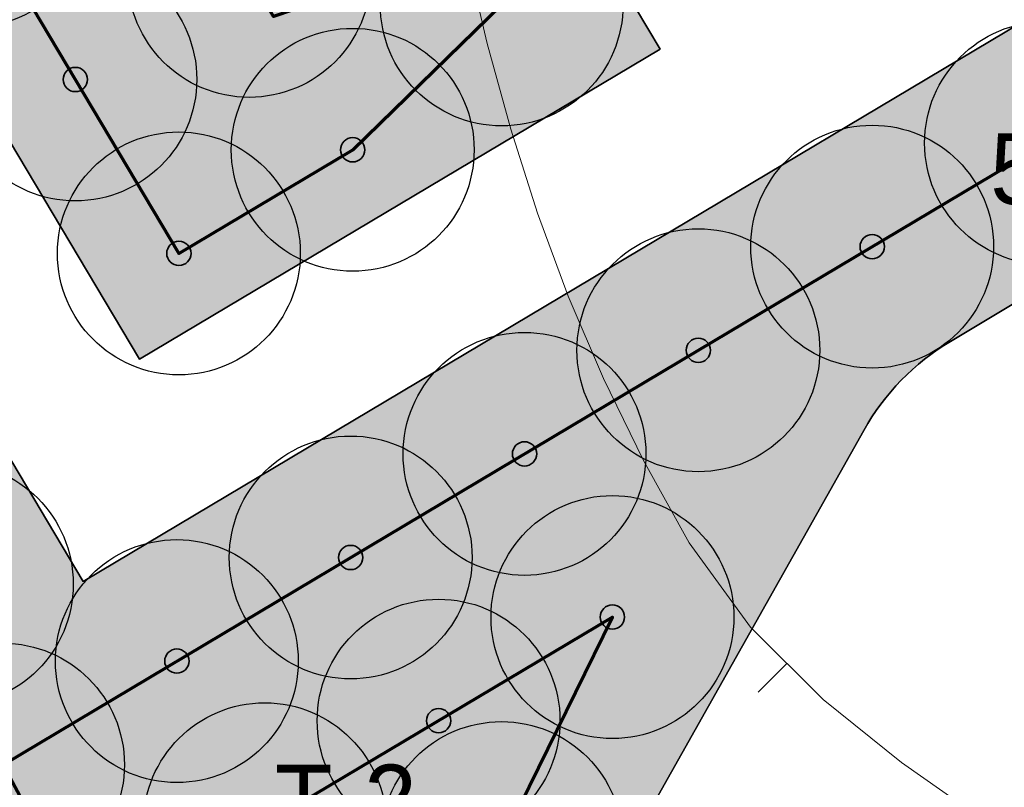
# Model space of a CAD drawing. Header units: millimetres. Extents: x -76021 to 1074922, y 19208 to 400534.
# Tile 54 of 108: x 214016 to 226181, y 201143 to 210622. Entities that reach past the tile are written whole.
import ezdxf

# ---------------------------------------------------------------- set-up
doc = ezdxf.new("R2010")
doc.units = ezdxf.units.MM
for name, color, linetype in [('(003) Пункты', 7, 'Continuous'), ('(004) Точки рельефа', 7, 'Continuous'), ('(031) Горизонтали', 42, 'Continuous')]:
    doc.layers.add(name, color=color, linetype=linetype)
doc.layers.add('(042) Бергштрих', color=32, linetype='Continuous', lineweight=30)
doc.layers.add('В3', color=5, linetype='производственный водопровод', lineweight=50)
doc.styles.add('D-431', font='txt')
doc.styles.get("Standard").update_dxf_attribs({"font": 'arial.ttf'})
doc.linetypes.add('производственный водопровод', pattern='A,5,-0.5,["В3",Standard,S=0.7,R=0,X=0,Y=-0.35],-2', length=7.5)

# ---------------------------------------------------------------- blocks, each defined once
blk = doc.blocks.new('A$C2cdd6916')
h = blk.add_hatch()
h.set_pattern_fill('ANSI32', color=1, scale=60, angle=31.28656990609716)
h.set_pattern_definition([(76.28656990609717, (-422045.4139063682, -371330.9128626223), (-555.2085801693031, 135.4831447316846), []), (76.28656990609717, (-421815.1832319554, -371191.004323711), (-555.2085801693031, 135.4831447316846), [])])
edge = h.paths.add_edge_path()
edge.add_line((12558.27843827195, 1671.303034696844), (13156.4848453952, 2034.826203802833))
edge.add_line((13156.48484539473, 2034.826203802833), (12076.30171433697, 3812.353813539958))
edge.add_arc((12013.98345677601, 3914.903483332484), 120, 121.28656990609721, 301.28656990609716, ccw=False)
edge.add_line((11951.66519921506, 4017.45315312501), (10456.02701775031, 6478.64522814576))
edge.add_line((10456.02701775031, 6478.64522814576), (9857.820610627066, 6115.122059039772))
edge.add_line((9857.820610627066, 6115.122059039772), (7572.817833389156, 9875.27661809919))
edge.add_line((7572.817833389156, 9875.27661809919), (28168.20985005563, 22390.86001160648))
edge.add_line((28168.20985005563, 22390.86001160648), (26610.25341102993, 24954.60175641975))
edge.add_line((26610.25341102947, 24954.60175641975), (1656.500428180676, 9790.492416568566))
edge.add_line((1656.500428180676, 9790.492416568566), (3006.729342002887, 7568.582904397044))
edge.add_line((3006.729342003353, 7568.582904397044), (4032.22603992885, 8191.765480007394))
edge.add_line((4032.226039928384, 8191.765480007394), (6524.956342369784, 4089.778688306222))
edge.add_line((6524.956342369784, 4089.778688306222), (7294.078865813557, 4557.165620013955))
edge.add_line((7294.078865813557, 4557.165620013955), (9994.536693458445, 113.3465956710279))
edge.add_line((9994.536693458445, 113.3465956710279), (9225.414170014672, -354.0403360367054))
edge.add_line((9225.414170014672, -354.0403360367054), (11718.14447245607, -4456.027127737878))
edge.add_line((11718.14447245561, -4456.027127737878), (10692.64777453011, -5079.209703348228))
edge.add_line((10692.64777453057, -5079.209703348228), (12042.87668835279, -7301.11921551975))
edge.add_line((12042.87668835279, -7301.11921551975), (16401.2376545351, -4652.59326917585))
edge.add_line((16401.23765453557, -4652.59326917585), (12558.27843827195, 1671.303034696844))
edge = h.paths.add_edge_path()
edge.add_line((-3935.126786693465, -8351.550056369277), (-4704.249310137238, -8818.93698807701))
edge.add_line((-4704.249310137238, -8818.93698807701), (-7404.707137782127, -4375.117963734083))
edge.add_line((-7404.707137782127, -4375.117963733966), (-6635.584614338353, -3907.731032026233))
edge.add_line((-6635.584614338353, -3907.731032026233), (-9128.314916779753, 194.2557596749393))
edge.add_line((-9128.314916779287, 194.2557596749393), (-8102.81821885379, 817.4383352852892))
edge.add_line((-8102.818218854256, 817.4383352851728), (-9453.047132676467, 3039.347847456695))
edge.add_line((-9453.047132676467, 3039.347847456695), (-34406.80011552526, -12124.76149239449))
edge.add_line((-34406.80011552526, -12124.76149239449), (-32848.84367649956, -14688.50323720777))
edge.add_line((-32848.84367649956, -14688.50323720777), (-12253.45165983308, -2172.919843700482))
edge.add_line((-12253.45165983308, -2172.919843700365), (-9968.44888259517, -5933.074402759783))
edge.add_line((-9968.44888259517, -5933.074402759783), (-10566.65528971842, -6296.597571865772))
edge.add_line((-10566.65528971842, -6296.597571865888), (-9071.017108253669, -8757.789646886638))
edge.add_arc((-9008.698850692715, -8860.339316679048), 120, -58.71343009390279, 121.28656990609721, ccw=False)
edge.add_line((-8946.380593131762, -8962.888986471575), (-7866.197462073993, -10740.4165962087))
edge.add_line((-7866.197462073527, -10740.41659620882), (-7267.991054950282, -10376.89342710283))
edge.add_line((-7267.991054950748, -10376.89342710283), (-3425.031838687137, -16700.78973097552))
edge.add_line((-3425.031838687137, -16700.7897309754), (933.3291274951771, -14052.2637846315))
edge.add_line((933.3291274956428, -14052.2637846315), (-416.8997863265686, -11830.35427245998))
edge.add_line((-416.8997863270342, -11830.3542724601), (-1442.396484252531, -12453.53684807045))
edge.add_line((-1442.396484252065, -12453.53684807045), (-3935.126786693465, -8351.550056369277))
h.paths.add_polyline_path([(41974.21412434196, 4100.856020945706), (35137.5694715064, -53.69448312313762), (35345.29699670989, -395.5267157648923), (35174.3808803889, -499.3904783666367), (36005.29098120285, -1866.719408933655), (36518.03933016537, -1555.128121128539), (38283.72329439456, -4460.70209858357), (37770.97494543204, -4772.293386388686), (38601.885046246, -6139.622316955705), (38772.80116256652, -6035.758554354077), (38980.52868777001, -6377.590786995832), (45817.17334060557, -2223.040282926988)])
h.paths.add_polyline_path([(-15440.46003138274, -33129.71195205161), (-14927.71168242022, -32818.12066424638), (-15758.62178323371, -31450.79173367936), (-15929.53789955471, -31554.65549628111), (-16137.2654247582, -31212.82326363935), (-22973.91007759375, -35367.37376770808), (-19130.95086132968, -41691.27007158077), (-12294.30620849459, -37536.71956751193), (-12502.03373369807, -37194.88733487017), (-12331.11761737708, -37091.02357226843), (-13162.02771819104, -35723.69464170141), (-13674.77606715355, -36035.28592950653)])
h.paths.add_polyline_path([(22981.42408176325, -31078.1707762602), (16999.36001053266, -34713.40246732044), (12844.80950646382, -27876.75781448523), (18826.87357769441, -24241.52612342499)])
h.paths.add_polyline_path([(31886.28822388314, 23012.0630428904), (28895.25618826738, 21194.44719736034), (28168.20985005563, 22390.86001160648), (31159.24188567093, 24208.47585713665)])
h.paths.add_polyline_path([(-35112.82937390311, -17702.53189698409), (-32121.79733828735, -15884.91605145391), (-32848.84367649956, -14688.50323720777), (-35839.87571211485, -16506.11908273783)])
blk = doc.blocks.new('A$C05d28b1e')
at = {"layer": '(031) Горизонтали', "color": 42, "linetype": 'Continuous', "lineweight": 0, "ltscale": 600}
blk.add_lwpolyline([(-48857.89102526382, -3963.563509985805), (-49835.64587864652, -3274.943061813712), (-50805.46305126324, -2499.338439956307), (-51701.79251886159, -1605.497604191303), (-52459.08425720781, -562.1685144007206), (-53022.65109126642, 451.7947699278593), (-53518.85256048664, 1465.277360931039), (-53953.93185262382, 2482.592887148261), (-54334.13215542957, 3508.054977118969), (-54665.69665666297, 4545.977259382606), (-54954.86854407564, 5600.673362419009), (-55207.89100543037, 6676.456914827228)], dxfattribs=at)
at = {"layer": '(042) Бергштрих', "color": 32, "linetype": 'Continuous', "lineweight": 30, "ltscale": 600}
blk.add_line((-51253.62778506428, -2052.418022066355), (-51606.6893370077, -2406.462568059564), dxfattribs=at)
at = {"layer": '(003) Пункты', "style": 'D-431'}
blk.add_text('T-2', height=875, dxfattribs=at).set_placement((-57580.86282974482, -4178.410470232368))
at = {"layer": '(004) Точки рельефа', "linetype": 'ByBlock', "insert": (-48741.14921241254, 4048.755903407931), "char_height": 875, "attachment_point": 4, "style": 'D-431'}
blk.add_mtext('520.75', dxfattribs=at)
blk = doc.blocks.new('фонтан разбрызгиватель')
h = blk.add_hatch(color=256)
h.dxf.hatch_style = 1
h.set_gradient(color1=(0, 0, 255), color2=(0, 0, 255), tint=1)
h.paths.add_polyline_path([(150, 3.552713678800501e-15, 1), (-150, 0, 1)])
at = {"lineweight": 35}
blk.add_circle((0, 0), 150, dxfattribs=at)

msp = doc.modelspace()

# ---------------------------------------------------------------- block references
at = {"color": 5, "lineweight": 50}
msp.add_blockref('A$C05d28b1e', (274748.0189126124, 204725.4916361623), dxfattribs=at)

# ---------------------------------------------------------------- next in the draw order: hatches: boundary and pattern name
at = {"true_color": 0xbdffbd, "transparency": 33554687}
h = msp.add_hatch(color=254, dxfattribs=at)
h.dxf.hatch_style = 1
h.paths.add_polyline_path([(214820.8800540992, 216948.7253162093), (217126.1156239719, 218322.0207615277), (215603.6625730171, 220877.6346598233), (209171.3314113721, 217045.7091063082), (215496.6642266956, 206427.9048698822), (221928.9953883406, 210259.8304233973), (220406.5423373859, 212815.4443216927), (218101.3067675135, 211442.1488763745)], flags=16)
h.paths.add_polyline_path([(224023.6489053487, 225893.6638374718), (217321.8775845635, 221901.2249949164), (218844.3306355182, 219345.6110966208), (221149.5662053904, 220718.9065419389), (224429.9929188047, 215212.3301021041), (222124.7573489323, 213839.0346567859), (223647.210399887, 211283.4207584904), (230348.9817206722, 215275.8596010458)], flags=16)
h.paths.add_polyline_path([(198145.9180665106, 256389.507595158), (196714.6222119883, 258810.6963092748), (195945.5755586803, 258343.3554829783), (195452.2226863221, 259155.207035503), (180753.4366827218, 250222.9234517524), (181792.0743087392, 248513.7622885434), (184954.0224606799, 250435.2418966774), (185778.5186348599, 249078.4675946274)], flags=17)
h.paths.add_polyline_path([(112361.9479704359, 220188.4503307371), (111031.9257359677, 219380.2110810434), (111784.9358170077, 218141.0728544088), (110930.4036978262, 217621.7834914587), (111501.6587876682, 216681.7376184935), (112356.2343066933, 217201.0533550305), (113109.2443877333, 215961.9151283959), (114308.0171651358, 216690.3955891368)], flags=17)
h.paths.add_polyline_path([(105307.4471395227, 232868.8987692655), (103501.6980646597, 231771.5657776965), (104254.7081456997, 230532.427551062), (103400.2809094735, 230013.2019242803), (108385.7459097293, 221809.2211079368), (109240.2780289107, 222328.510470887), (109993.2881099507, 221089.3722442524), (111388.9133730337, 221937.4777016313)], flags=17)
h.paths.add_polyline_path([(156979.3206527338, 232925.0673546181), (156752.8632677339, 233297.7210673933), (159914.8114196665, 235219.2006755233), (158876.1737936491, 236928.3618387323), (144177.3877900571, 227996.0782549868), (144670.7406624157, 227184.2267024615), (143901.6940091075, 226716.8858761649), (144568.74273966, 225588.5022138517)], flags=17)
h.paths.add_polyline_path([(142502.740888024, 224367.1765615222), (141850.5488729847, 225470.4285141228), (141081.5022196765, 225003.087687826), (140588.1493473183, 225814.9392403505), (140331.7751728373, 225659.143596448), (141058.82151105, 224462.7307822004), (136016.7960795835, 221398.7497854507), (135886.9663763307, 221612.3949308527), (132969.5134724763, 219839.4922793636), (133454.8570661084, 219018.4821243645)], flags=17)
edge = h.paths.add_edge_path(flags=17)
edge.add_line((209900.1426716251, 266779.7772694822), (204300.5454405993, 276526.4190539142))
edge.add_line((204300.5454405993, 276526.4190539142), (202947.913577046, 275704.4401920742))
edge.add_line((202947.913577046, 275704.4401920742), (208270.9314103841, 266944.9892306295))
edge.add_line((208270.9314103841, 266944.9892306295), (204339.8607350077, 264556.1226907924))
edge.add_line((204339.8607350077, 264556.1226907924), (205066.9070732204, 263359.7098765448))
edge.add_line((205066.9070732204, 263359.7098765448), (200024.8816417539, 260295.7288797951))
edge.add_line((200024.8816417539, 260295.7288797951), (199297.8353035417, 261492.1416940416))
edge.add_line((199297.8353035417, 261492.1416940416), (199041.4611290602, 261336.3460501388))
edge.add_line((199041.4611290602, 261336.3460501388), (199534.8140014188, 260524.4944976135))
edge.add_line((199534.8140014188, 260524.4944976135), (198765.7673481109, 260057.1536713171))
edge.add_line((198765.7673481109, 260057.1536713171), (200211.9199181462, 257610.8332474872))
edge.add_line((200211.9199181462, 257610.8332474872), (208825.5364367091, 262702.8087484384))
edge.add_arc((207298.8793712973, 265285.3110629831), 2999.999999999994, 300.5896344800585, 389.8780372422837)
edge = h.paths.add_edge_path(flags=17)
edge.add_line((103051.5675112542, 200547.2891192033), (115708.5556294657, 208238.79553633))
edge.add_arc((114150.5991936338, 210802.5372830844), 3000.000000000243, 301.2865698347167, 389.0884551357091)
edge.add_line((116772.209793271, 212261.0152101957), (115281.051762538, 214941.3682182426))
edge.add_line((115281.051762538, 214941.3682182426), (114147.8820137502, 214252.7539651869))
edge.add_line((114147.8820137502, 214252.7539651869), (114900.8920947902, 213013.6157385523))
edge.add_line((114900.8920947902, 213013.6157385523), (114046.3165757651, 212494.3000020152))
edge.add_line((114046.3165757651, 212494.3000020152), (114409.7896270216, 211896.176067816))
edge.add_line((114409.7896270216, 211896.176067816), (101761.8205277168, 204210.1503833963))
edge.add_line((101761.8205277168, 204210.1503833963), (101398.4063783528, 204808.1773898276))
edge.add_line((101398.4063783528, 204808.1773898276), (100543.8077135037, 204288.847587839))
edge.add_line((100543.8077135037, 204288.847587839), (99790.79763168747, 205527.985815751))
edge.add_line((99790.79763168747, 205527.985815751), (97397.99005966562, 204073.9041161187))
edge.add_line((97397.99005966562, 204073.9041161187), (98929.8693286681, 201553.0744301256))
edge.add_arc((101493.6110754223, 203111.0308659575), 3000.000000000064, 211.2865698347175, 301.2865698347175)
h.paths.add_polyline_path([(97999.14992540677, 208476.2852043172), (98853.7485902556, 208995.6150063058), (98282.49350041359, 209935.660879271), (97427.85143572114, 209416.3047036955), (96674.8413539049, 210655.4429316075), (94282.07718811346, 209201.3876094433), (96359.35243577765, 205783.0652806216), (98752.16000567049, 207237.1469789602)], flags=17)
h.paths.add_polyline_path([(90752.37071206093, 222327.0793120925), (89897.62376441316, 221807.6594003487), (89144.61368259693, 223046.7976282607), (86751.95441519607, 221592.8060516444), (93243.43956422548, 210910.5487739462), (95636.20372788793, 212364.6040948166), (94883.19364762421, 213603.7423201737), (95737.83571231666, 214123.0984957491)], flags=17)
edge = h.paths.add_edge_path(flags=17)
edge.add_line((100492.1544576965, 234798.7562548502), (100855.6231213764, 234200.6395407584))
edge.add_line((100855.6231213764, 234200.6395407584), (101710.0503576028, 234719.8651675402))
edge.add_line((101710.0503576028, 234719.8651675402), (102463.0604386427, 233480.7269409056))
edge.add_line((102463.0604386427, 233480.7269409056), (104334.4125421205, 234617.9261401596))
edge.add_line((104334.4125421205, 234617.9261401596), (103714.5570330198, 235732.114941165))
edge.add_arc((101092.9464333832, 234273.6370140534), 2999.999999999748, 29.08845513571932, 121.286569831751)
edge.add_line((99534.98999768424, 236837.378760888), (85997.6410544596, 228610.8871751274))
edge.add_arc((87555.59749015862, 226047.1454282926), 2999.999999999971, 121.2865698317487, 211.2865698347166)
edge.add_line((84991.85574340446, 224489.1889924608), (85713.3167913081, 223301.9672161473))
edge.add_line((85713.3167913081, 223301.9672161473), (88105.97605657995, 224755.9587914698))
edge.add_line((88105.97605657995, 224755.9587914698), (87352.96597631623, 225995.0970168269))
edge.add_line((87352.96597631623, 225995.0970168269), (88207.712923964, 226514.5169285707))
edge.add_line((88207.712923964, 226514.5169285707), (87844.1853583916, 227112.7305704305))
edge.add_line((87844.1853583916, 227112.7305704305), (100492.1544576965, 234798.7562548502))
edge = h.paths.add_edge_path(flags=17)
edge.add_line((206429.5260647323, 217740.3337827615), (224718.2735818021, 228635.4691841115))
edge.add_line((224718.2735818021, 228635.4691841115), (228392.671244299, 222467.5668450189))
edge.add_line((228392.671244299, 222467.5668450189), (233629.6400466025, 225476.2868388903))
edge.add_line((233629.6400466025, 225476.2868388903), (230763.0187299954, 230465.9191189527))
edge.add_arc((228161.7554297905, 228971.4529122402), 2999.999999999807, 29.87803724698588, 120.0993965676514)
edge.add_line((226657.2505534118, 231566.9230193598), (203230.4818343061, 217987.2298150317))
edge.add_arc((204734.9867106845, 215391.759707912), 2999.999999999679, 120.0993965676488, 209.6273998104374)
edge.add_line((202127.2108544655, 213908.6868561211), (205080.5429171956, 208715.6661361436))
edge.add_line((205080.5429171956, 208715.6661361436), (210103.8834394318, 211572.4990714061))
edge.add_line((210103.8834394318, 211572.4990714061), (206429.5260647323, 217740.3337827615))
edge = h.paths.add_edge_path(flags=17)
edge.add_line((215489.0996818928, 196338.8022293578), (220126.3913766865, 198832.9888262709))
edge.add_arc((218705.3361244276, 201475.0717110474), 3000.000000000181, 298.2737704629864, 330.6005223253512)
edge.add_line((221318.9909833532, 200002.384276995), (224444.8141732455, 205549.945001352))
edge.add_arc((227058.4690321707, 204077.2575672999), 2999.999999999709, 120.9636571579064, 150.6005223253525, ccw=False)
edge.add_line((225514.9862276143, 206649.7390214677), (237068.7907628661, 213581.994489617))
edge.add_arc((235525.3079583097, 216154.4759437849), 2999.99999999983, 300.9636571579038, 389.8780372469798)
edge.add_line((238126.5712585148, 217648.9421504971), (236200.48088148, 221001.4891590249))
edge.add_line((236200.48088148, 221001.4891590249), (234625.9508510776, 223742.1113054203))
edge.add_line((234625.9508510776, 223742.1113054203), (229416.3894048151, 220749.137263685))
edge.add_line((229416.3894048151, 220749.137263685), (233090.787067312, 214581.2349245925))
edge.add_line((233090.787067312, 214581.2349245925), (214802.0395502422, 203686.0995232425))
edge.add_line((214802.0395502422, 203686.0995232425), (211127.6821755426, 209853.9342345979))
edge.add_line((211127.6821755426, 209853.9342345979), (206069.258151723, 206977.1488986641))
edge.add_line((206069.258151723, 206977.1488986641), (211460.2685734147, 197497.8122623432))
edge.add_arc((214068.0444296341, 198980.885114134), 2999.99999999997, 209.6273998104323, 298.2737704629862)
edge = h.paths.add_edge_path(flags=17)
edge.add_line((194192.9728349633, 196985.9511812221), (199241.3180521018, 187599.8654020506))
edge.add_line((199241.3180521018, 187599.8654020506), (206679.6983444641, 191600.6291342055))
edge.add_arc((205258.6430922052, 194242.7120189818), 3000.000000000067, 298.2737704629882, 389.6273998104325)
edge.add_line((207866.4189484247, 195725.7848707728), (202800.9094800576, 204632.7736779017))
edge.add_line((202800.9094800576, 204632.7736779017), (195139.3172180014, 200275.5358968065))
edge.add_arc((192052.2705328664, 199382.7002930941), 3213.566967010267, -6.30961949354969e-12, 16.13092597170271, ccw=False)
edge.add_arc((192052.2705328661, 199382.7002930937), 3213.566967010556, 311.77024430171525, 359.9999999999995, ccw=False)
edge = h.paths.add_edge_path(flags=17)
edge.add_line((190745.2686859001, 183030.2299659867), (197920.2766097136, 186889.3377759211))
edge.add_line((197920.2766097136, 186889.3377759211), (192871.9313925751, 196275.4235550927))
edge.add_arc((192052.2705328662, 199382.7002930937), 3213.566967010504, 223.1238736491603, 284.77729662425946, ccw=False)
edge.add_line((189706.7602736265, 197185.9767612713), (182063.1853497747, 192838.9856526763))
edge.add_line((182063.1853497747, 192838.9856526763), (186682.1305488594, 184251.2575985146))
edge.add_arc((189324.2134336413, 185672.3128507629), 2999.999999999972, 208.2737704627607, 298.2737704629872)
edge = h.paths.add_edge_path(flags=17)
edge.add_line((189911.5682307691, 201779.4494049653), (188415.0981299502, 204561.7465990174))
edge.add_line((188415.0981299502, 204561.7465990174), (188128.9854640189, 204387.8792151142))
edge.add_line((188128.9854640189, 204387.8792151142), (185951.4586267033, 207971.1735315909))
edge.add_line((185951.4586267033, 207971.1735315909), (179296.8900734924, 204113.7487009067))
edge.add_arc((180801.3949498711, 201518.2785937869), 2999.999999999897, 120.0993965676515, 208.273770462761)
edge.add_line((178159.3120650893, 200097.2233415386), (181352.4593855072, 194160.3958532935))
edge.add_line((181352.4593855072, 194160.3958532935), (188965.223847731, 198489.864689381))
edge.add_arc((192052.2705328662, 199382.7002930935), 3213.566967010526, 179.9999999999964, 196.1309259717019, ccw=False)
edge.add_arc((192052.2705328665, 199382.7002930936), 3213.566967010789, 131.7702443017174, 179.9999999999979, ccw=False)
edge = h.paths.add_edge_path(flags=17)
edge.add_line((202059.3730541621, 205936.6616060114), (198690.90197442, 211859.6461333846))
edge.add_arc((196083.1261182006, 210376.5732815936), 3000.000000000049, 29.62739981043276, 120.0993965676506)
edge.add_line((194578.6212418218, 212972.0433887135), (194085.6776655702, 212686.3009283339))
edge.add_line((194085.6776655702, 212686.3009283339), (196162.0429310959, 209269.4760573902))
edge.add_line((196162.0429310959, 209269.4760573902), (189698.7432330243, 205341.8029981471))
edge.add_line((189698.7432330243, 205341.8029981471), (191232.6096731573, 202489.9770310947))
edge.add_arc((192052.2705328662, 199382.7002930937), 3213.566967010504, 43.123873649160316, 104.77729662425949, ccw=False)
edge.add_line((194397.7807921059, 201579.4238249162), (202059.3730541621, 205936.6616060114))
edge = h.paths.add_edge_path(flags=17)
edge.add_line((164213.3013144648, 219576.7748846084), (163356.425273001, 220986.8328442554))
edge.add_line((163356.425273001, 220986.8328442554), (167159.3088611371, 223297.8015621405))
edge.add_line((167159.3088611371, 223297.8015621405), (163861.6343985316, 228724.3882553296))
edge.add_line((163861.6343985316, 228724.3882553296), (160699.6862465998, 226802.9086471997))
edge.add_line((160699.6862465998, 226802.9086471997), (159056.7495894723, 229506.492127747))
edge.add_line((159056.7495894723, 229506.492127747), (146556.0182203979, 222116.6323936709))
edge.add_arc((148266.2624116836, 219651.8677383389), 3000.000000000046, 124.7559020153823, 210.589634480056)
edge.add_line((145683.7600971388, 218125.2106729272), (151374.6735680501, 208498.4270661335))
edge.add_line((151374.6735680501, 208498.4270661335), (153745.9948775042, 209939.4518146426))
edge.add_line((153745.9948775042, 209939.4518146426), (152291.9022010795, 212332.2774431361))
edge.add_line((152291.9022010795, 212332.2774431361), (164213.3013144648, 219576.7748846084))
h.paths.add_polyline_path([(183974.4349599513, 211224.52386795), (183689.6048947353, 211693.2344878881), (183143.5248591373, 212591.8527985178), (182972.6087428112, 212487.9890359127), (183388.0637932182, 211804.3245706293), (176636.8771985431, 207701.7059478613), (176221.4221481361, 208385.3704131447), (172290.3514727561, 205996.5038733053), (172082.6239475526, 206338.3361059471), (160289.4119214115, 199171.7364864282), (158835.3192449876, 201564.5621149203), (156421.9761094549, 200098.0011849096), (158829.7007375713, 195944.3574203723)], flags=17)
edge = h.paths.add_edge_path(flags=17)
edge.add_line((138322.9200418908, 217249.6019040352), (127699.7112266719, 210969.6474955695))
edge.add_arc((129226.3682920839, 208387.1451810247), 3000.00000000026, 120.5896344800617, 209.0884551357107)
edge.add_line((126604.7576924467, 206928.6672539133), (137798.0282308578, 186808.7901254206))
edge.add_arc((140419.6388304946, 188267.268052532), 2999.999999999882, 209.0884551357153, 301.2865699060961)
edge.add_line((141977.5952695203, 185703.5263077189), (155410.6444996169, 193866.6361787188))
edge.add_line((155410.6444996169, 193866.6361787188), (153002.9198715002, 198020.2799432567))
edge.add_line((153002.9198715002, 198020.2799432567), (151998.6745921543, 197410.0116108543))
edge.add_line((151998.6745921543, 197410.0116108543), (146909.3502246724, 205784.9013105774))
edge.add_line((146909.3502246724, 205784.9013105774), (147956.0983411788, 206420.9981293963))
edge.add_line((147956.0983411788, 206420.9981293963), (142240.4236777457, 216089.667919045))
edge.add_arc((139657.9213632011, 214563.0108536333), 2999.99999999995, 30.58963448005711, 116.4233669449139)
edge = h.paths.add_edge_path(flags=17)
edge.add_line((196998.758207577, 251064.703188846), (187855.9475715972, 245659.8923677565))
edge.add_line((187855.9475715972, 245659.8923677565), (188900.8454395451, 243940.4294764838))
edge.add_line((188900.8454395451, 243940.4294764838), (185738.8972876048, 242018.9498683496))
edge.add_line((185738.8972876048, 242018.9498683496), (189036.5717502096, 236592.3631751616))
edge.add_line((189036.5717502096, 236592.3631751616), (192839.4553383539, 238903.3318930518))
edge.add_line((192839.4553383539, 238903.3318930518), (193696.3313798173, 237493.2739334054))
edge.add_line((193696.3313798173, 237493.2739334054), (204596.1777995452, 244108.0986252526))
edge.add_line((204596.1777995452, 244108.0986252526), (201107.9187848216, 250008.8586474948))
edge.add_arc((198525.4164702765, 248482.201582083), 3000.000000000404, 30.5896344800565, 120.5896610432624)
edge = h.paths.add_edge_path(flags=17)
edge.add_arc((212280.8176183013, 256613.7646137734), 2999.9999999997, 29.87803724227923, 120.5896344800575)
edge.add_line((210754.1605528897, 259196.2669283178), (205607.1004533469, 256153.5607813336))
edge.add_arc((207133.7575187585, 253571.058466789), 2999.99999999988, 120.589634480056, 210.5896344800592)
edge.add_line((204551.255204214, 252044.4014013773), (208039.514218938, 246143.6413791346))
edge.add_line((208039.514218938, 246143.6413791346), (209464.3959163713, 243798.8847494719))
edge.add_line((209464.3959163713, 243798.8847494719), (213908.4678224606, 246499.4962504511))
edge.add_line((213908.4678224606, 246499.4962504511), (215414.1784507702, 244021.7291597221))
edge.add_line((215414.1784507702, 244021.7291597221), (221098.7118912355, 247287.5819956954))
edge.add_line((221098.7118912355, 247287.5819956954), (214882.0809186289, 258108.2308202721))
edge = h.paths.add_edge_path(flags=17)
edge.add_line((225781.4275314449, 239136.8614991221), (223091.3334999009, 243819.2309285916))
edge.add_line((223091.3334999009, 243819.2309285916), (217492.0815616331, 240602.3736414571))
edge.add_line((217492.0815616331, 240602.3736414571), (218997.7921899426, 238124.606550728))
edge.add_line((218997.7921899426, 238124.606550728), (214553.9731655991, 235424.148723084))
edge.add_line((214553.9731655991, 235424.148723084), (217362.4902366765, 230802.5095836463))
edge.add_line((217362.4902366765, 230802.5095836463), (224684.6691074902, 235046.9251854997))
edge.add_arc((223180.1642311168, 237642.395292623), 3000.000000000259, 300.0993965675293, 389.8780372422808)
h.paths.add_polyline_path([(213901.1204328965, 228796.0723935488), (212589.7435156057, 230954.0478425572), (201822.0281873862, 224410.6307986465), (202029.7557125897, 224068.7985660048), (198098.6850372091, 221679.9320261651), (198514.1400876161, 220996.2675608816), (191762.9534929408, 216893.6489381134), (191347.4984425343, 217577.3134033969), (191176.5823262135, 217473.4496407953), (192007.9564239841, 216105.3571661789)], flags=17)
h.paths.add_polyline_path([(220749.6149157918, 219078.2306395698), (222796.7955859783, 215641.8006164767), (218501.2580571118, 213082.8247787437), (216454.0773869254, 216519.2548018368)], flags=16)
edge = h.paths.add_edge_path(flags=17)
edge.add_line((126035.6612326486, 228965.7470213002), (124411.9581276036, 227979.0412765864))
edge.add_line((124411.9581276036, 227979.0412765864), (123678.8894279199, 229185.3643676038))
edge.add_line((123678.8894279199, 229185.3643676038), (116457.6880194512, 225168.0008190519))
edge.add_line((116457.6880194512, 225168.0008190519), (121741.4954621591, 215670.3695277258))
edge.add_arc((124363.1060617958, 217128.8474548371), 2999.999999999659, 209.0884551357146, 300.5896344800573)
edge.add_line((125889.7631272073, 214546.3451402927), (132421.8561402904, 218407.8192981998))
edge.add_line((132421.8561402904, 218407.8192981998), (131358.6790659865, 220206.2960598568))
edge.add_line((131358.6790659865, 220206.2960598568), (126035.6612326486, 228965.7470213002))
edge = h.paths.add_edge_path(flags=17)
edge.add_line((181938.3257366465, 178293.3791251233), (154215.0541750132, 163382.3023797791))
edge.add_arc((152793.9989227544, 166024.3852645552), 2999.999999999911, 209.0884551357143, 298.2737704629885, ccw=False)
edge.add_line((150172.3883231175, 164565.9073374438), (147155.1258125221, 169989.4295125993))
edge.add_line((147155.1258125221, 169989.4295125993), (155925.2097841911, 174868.4813036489))
edge.add_line((155925.2097841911, 174868.4813036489), (159609.9109477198, 168683.2833438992))
edge.add_line((159609.9109477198, 168683.2833438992), (174558.3815481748, 177588.51925921))
edge.add_line((174558.3815481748, 177588.51925921), (170873.947718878, 183773.2684674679))
edge.add_line((170873.947718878, 183773.2684674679), (179811.7554582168, 188580.505479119))
edge.add_line((179811.7554582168, 188580.505479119), (183159.3533691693, 182356.5172621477))
edge.add_arc((180517.2704843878, 180935.4620098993), 2999.999999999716, -61.72622953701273, 28.27377046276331, ccw=False)
edge = h.paths.add_edge_path(flags=17)
edge.add_line((143726.8553784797, 182085.8729428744), (170853.2707813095, 198570.284303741))
edge.add_arc((172411.2272203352, 196006.542558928), 2999.999999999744, 28.273794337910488, 121.2865699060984, ccw=False)
edge.add_line((175053.309512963, 197427.598912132), (178864.3852900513, 190341.8940689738))
edge.add_line((178864.3852900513, 190341.8940689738), (169849.3746297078, 185493.1331456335))
edge.add_line((169849.3746297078, 185493.1331456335), (166164.9408004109, 191677.8823538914))
edge.add_line((166164.9408004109, 191677.8823538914), (151216.4701999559, 182772.6464385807))
edge.add_line((151216.4701999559, 182772.6464385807), (154901.1713634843, 176587.448478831))
edge.add_line((154901.1713634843, 176587.448478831), (146182.8071944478, 171737.1699123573))
edge.add_line((146182.8071944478, 171737.1699123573), (142663.2012178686, 178063.65327095))
edge.add_arc((145284.811817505, 179522.1311980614), 2999.999999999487, 121.28656990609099, 209.0884551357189, ccw=False)
h.paths.add_polyline_path([(165470.3161239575, 188936.0770072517), (160573.4033410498, 186018.8445522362), (162108.7888436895, 183441.5220349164), (164428.3791092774, 184823.3689872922), (167703.8681815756, 179325.0809503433), (165384.2779159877, 177943.2339979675), (166919.6634186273, 175365.9114806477), (171816.576201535, 178283.1439356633)], flags=16)
h.paths.add_polyline_path([(163666.0629044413, 176919.6436628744), (161346.4726388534, 175537.7967104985), (158070.9835665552, 181036.0847474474), (160390.5738321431, 182417.9316998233), (158855.1883295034, 184995.254217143), (153958.2755465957, 182078.0217621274), (160304.5356241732, 171425.0886905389), (165201.448407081, 174342.3211455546)], flags=16)
h.paths.add_polyline_path([(164011.6043034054, 183178.2857793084), (159716.066774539, 180619.3099415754), (161763.2474447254, 177182.8799184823), (166058.7849735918, 179741.8557562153)], flags=16)
edge = h.paths.add_edge_path()
edge.add_arc((140227.1149719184, 162323.7074873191), 3000.000000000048, 15.94914245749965, 119.0884551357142)
edge.add_line((138768.637044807, 164945.3180869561), (136829.4704326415, 163866.5035211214))
edge.add_line((136829.4704326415, 163866.5035211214), (119327.7353073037, 195325.8307167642))
edge.add_line((119327.7353073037, 195325.8307167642), (121949.345906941, 196784.308643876))
edge.add_arc((120490.8679798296, 199405.9192435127), 2999.999999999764, 299.0884551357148, 389.0884551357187)
edge.add_line((123112.4785794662, 200864.3971706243), (121394.1241307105, 203953.1351988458))
edge.add_arc((118772.5135310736, 202494.6572717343), 2999.999999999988, 29.08845513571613, 121.2865698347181)
edge.add_line((117214.5570952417, 205058.3990184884), (105296.4736441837, 197815.9164872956))
edge.add_arc((101661.2419605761, 203797.9805630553), 6999.999999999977, 219.1121955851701, 301.28656983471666, ccw=False)
edge.add_line((96229.85692333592, 199382.0937237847), (151545.0957390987, 115300.0917611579))
edge.add_line((151545.0957390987, 115300.0917611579), (188931.7371165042, 63929.74618648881))
edge.add_line((188931.7371165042, 63929.74618648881), (189915.2989301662, 64787.52197525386))
edge.add_line((189915.2989301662, 64787.52197525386), (169182.6885089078, 93274.73887317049))
edge.add_line((169182.6885089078, 93274.73887317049), (148747.3285322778, 143403.5520653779))
edge.add_line((148747.3285322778, 143403.5520653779), (143111.6329168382, 163148.0594906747))
edge = h.paths.add_edge_path(flags=17)
edge.add_line((175632.1568957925, 273670.0737452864), (178792.1255034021, 272898.9716775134))
edge.add_line((178792.1255034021, 272898.9716775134), (179563.227571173, 276058.9402851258))
edge.add_line((179563.227571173, 276058.9402851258), (182723.1961787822, 275287.8382173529))
edge.add_line((182723.1961787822, 275287.8382173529), (183494.2982465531, 278447.8068249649))
edge.add_line((183494.2982465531, 278447.8068249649), (186654.2668541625, 277676.704757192))
edge.add_line((186654.2668541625, 277676.704757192), (187425.3689219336, 280836.6733648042))
edge.add_line((187425.3689219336, 280836.6733648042), (190585.3375295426, 280065.5712970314))
edge.add_line((190585.3375295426, 280065.5712970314), (191356.4395973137, 283225.5399046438))
edge.add_line((191356.4395973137, 283225.5399046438), (198084.5022487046, 281583.7441570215))
edge.add_line((198084.5022487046, 281583.7441570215), (199027.0565388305, 282156.5235831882))
edge.add_line((199027.0565388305, 282156.5235831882), (200507.1151559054, 279720.9689256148))
edge.add_line((200507.1151559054, 279720.9689256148), (201958.5073806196, 280602.9633256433))
edge.add_line((201958.5073806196, 280602.9633256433), (196948.466709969, 289323.4247673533))
edge.add_arc((194347.2034096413, 287828.9585608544), 2999.999999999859, 29.87803724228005, 120.0548210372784)
edge.add_line((192844.7182375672, 290425.5983717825), (161940.6008860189, 272543.650370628))
edge.add_arc((163443.0860580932, 269947.0105596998), 3000.000000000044, 120.0548210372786, 211.2865699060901)
edge.add_line((160879.3443132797, 268389.0541206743), (163966.9089127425, 263308.2199874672))
edge.add_line((163966.9089127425, 263308.2199874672), (164992.405610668, 263931.4025630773))
edge.add_line((164992.405610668, 263931.4025630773), (166082.9751179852, 262136.7833417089))
edge.add_line((166082.9751179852, 262136.7833417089), (166128.2197974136, 262164.2780142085))
edge.add_line((166128.2197974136, 262164.2780142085), (167770.0155450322, 268892.3406656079))
edge.add_line((167770.0155450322, 268892.3406656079), (170929.9841526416, 268121.238597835))
edge.add_line((170929.9841526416, 268121.238597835), (171701.0862204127, 271281.2072054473))
edge.add_line((171701.0862204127, 271281.2072054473), (174861.0548280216, 270510.1051376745))
edge.add_line((174861.0548280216, 270510.1051376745), (175632.1568957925, 273670.0737452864))
edge = h.paths.add_edge_path(flags=17)
edge.add_line((123057.3584845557, 235990.6098385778), (124699.1542321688, 242718.6724899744))
edge.add_line((124699.1542321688, 242718.6724899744), (127859.1228397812, 241947.5704222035))
edge.add_line((127859.1228397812, 241947.5704222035), (128630.2249075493, 245107.539029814))
edge.add_line((128630.2249075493, 245107.539029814), (131790.1935151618, 244336.4369620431))
edge.add_line((131790.1935151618, 244336.4369620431), (132561.2955829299, 247496.4055696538))
edge.add_line((132561.2955829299, 247496.4055696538), (135721.2641905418, 246725.3035018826))
edge.add_line((135721.2641905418, 246725.3035018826), (136492.3662583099, 249885.2721094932))
edge.add_line((136492.3662583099, 249885.2721094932), (139652.3348659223, 249114.1700417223))
edge.add_line((139652.3348659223, 249114.1700417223), (140423.4369336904, 252274.1386493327))
edge.add_line((140423.4369336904, 252274.1386493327), (143583.4055413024, 251503.0365815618))
edge.add_line((143583.4055413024, 251503.0365815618), (144354.5076090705, 254663.0051891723))
edge.add_line((144354.5076090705, 254663.0051891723), (147514.4762166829, 253891.9031214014))
edge.add_line((147514.4762166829, 253891.9031214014), (148285.578284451, 257051.8717290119))
edge.add_line((148285.578284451, 257051.8717290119), (155013.640935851, 255410.0759813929))
edge.add_line((155013.640935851, 255410.0759813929), (155058.8856152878, 255437.5706538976))
edge.add_line((155058.8856152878, 255437.5706538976), (153968.3161079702, 257232.189875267))
edge.add_line((153968.3161079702, 257232.189875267), (154993.8128058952, 257855.372450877))
edge.add_line((154993.8128058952, 257855.372450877), (151722.0079826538, 263239.3885864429))
edge.add_arc((149158.2662378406, 261681.432147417), 2999.999999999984, 31.28656990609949, 120.0548210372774)
edge.add_line((147655.7810657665, 264278.0719583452), (127050.7391705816, 252355.4441887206))
edge.add_line((127050.7391705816, 252355.4441887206), (110148.557772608, 242575.3904364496))
edge.add_arc((111651.0429446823, 239978.7506255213), 3000.000000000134, 120.0548210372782, 209.0884551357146)
edge.add_line((109029.4323450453, 238520.2726984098), (115485.3694013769, 226915.7412188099))
edge.add_line((115485.3694013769, 226915.7412188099), (122639.4869877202, 230895.7840936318))
edge.add_line((122639.4869877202, 230895.7840936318), (121971.1597064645, 231995.5700101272))
edge.add_line((121971.1597064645, 231995.5700101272), (123594.8628115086, 232982.2757548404))
edge.add_line((123594.8628115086, 232982.2757548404), (122114.8041944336, 235417.8304124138))
edge.add_line((122114.8041944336, 235417.8304124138), (123057.3584845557, 235990.6098385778))
edge = h.paths.add_edge_path(flags=17)
edge.add_arc((192052.2705328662, 199382.7002930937), 1697.05393394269, -180, 0, ccw=False)
edge.add_arc((192052.2705328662, 199382.7002930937), 1697.05393394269, 0, 180, ccw=False)
edge = h.paths.add_edge_path()
edge.add_line((194002.3969308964, 100264.8472664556), (182386.0377944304, 90725.1955109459))
edge.add_arc((180482.1004887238, 93043.60503817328), 3000.000000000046, 216.046620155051, 309.3937167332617, ccw=False)
edge.add_line((178056.4851077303, 91278.2750340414), (174519.7920753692, 96137.79534869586))
edge.add_arc((176945.4074563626, 97903.1253528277), 2999.999999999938, 129.3937167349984, 216.0466201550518, ccw=False)
edge.add_line((175041.4701505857, 100221.5348799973), (186386.6477079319, 109538.4853751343))
edge.add_arc((188290.5850137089, 107220.0758479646), 3000.00000000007, 39.393716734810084, 129.3937167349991, ccw=False)
edge.add_line((190608.9945408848, 109124.013153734), (194416.8691523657, 104487.194099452))
edge.add_arc((192098.4596251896, 102583.2567936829), 3000.000000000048, -50.60628326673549, 39.393716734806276, ccw=False)
h.paths.add_polyline_path([(225909.0974369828, 121284.1127244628), (227170.7738567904, 119739.0249970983), (227174.8170141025, 119742.3442395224)], flags=17)
edge = h.paths.add_edge_path()
edge.add_line((164910.9418021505, 145006.0709647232), (257456.2081396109, 212136.7389124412))
edge.add_line((257456.2081396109, 212136.7389124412), (211777.9208457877, 293532.0085986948))
edge.add_line((211777.9208457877, 293532.0085986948), (209083.0761358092, 291938.9398554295))
edge.add_line((209083.0761358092, 291938.9398554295), (206029.7620049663, 297103.9444845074))
edge.add_line((206029.7620049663, 297103.9444845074), (208840.8149549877, 298765.7102158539))
edge.add_line((208840.8149549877, 298765.7102158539), (203746.1376435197, 307844.0417010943))
edge.add_line((203746.1376435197, 307844.0417010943), (75953.59151628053, 230203.0577881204))
edge.add_line((75953.59151628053, 230203.0577881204), (95229.83590038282, 200902.1770030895))
edge.add_line((95229.83590038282, 200902.1770030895), (78625.25142780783, 228226.3469354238))
edge.add_line((78625.25142780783, 228226.3469354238), (77404.85222082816, 230234.6112962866))
edge.add_line((77404.85222082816, 230234.6112962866), (82147.77445123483, 233116.8307100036))
edge.add_line((82147.77445123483, 233116.8307100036), (83368.17366180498, 231108.5663432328))
edge.add_line((83368.17366180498, 231108.5663432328), (103750.0970635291, 243494.4272742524))
edge.add_line((103750.0970635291, 243494.4272742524), (190841.4046745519, 293887.7847859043))
edge.add_arc((194347.2034097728, 287828.9585606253), 7000.000000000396, 29.878037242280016, 120.05482104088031, ccw=False)
edge.add_line((200416.8177772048, 291316.0463757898), (232723.4201852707, 235083.2732043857))
edge.add_line((232723.4201852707, 235083.2732043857), (241594.922325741, 219641.56375895))
edge.add_arc((235525.3079583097, 216154.4759437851), 6999.999999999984, -59.036342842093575, 29.878037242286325, ccw=False)
edge.add_line((239126.7678356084, 210152.0192173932), (228480.3824426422, 203764.2130942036))
edge.add_arc((230023.8652471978, 201191.7316400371), 2999.999999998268, 120.9636571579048, 150.6005223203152)
edge.add_line((227410.2103884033, 202664.4190743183), (225088.4205453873, 198543.8180811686))
edge.add_arc((217247.4559690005, 202961.8803840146), 8999.999999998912, 298.2737704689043, 330.60052232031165, ccw=False)
edge.add_line((221510.621726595, 195035.6317301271), (158759.5676499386, 161284.7166788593))
edge.add_arc((160180.6229024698, 158642.6337942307), 2999.999999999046, 118.2737704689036, 165.4416731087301)
edge.add_line((157276.9461439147, 159396.7301288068), (154192.3388690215, 147519.331920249))
edge.add_arc((157096.0156275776, 146765.2355856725), 3000.000000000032, 165.4416731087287, 202.1786080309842)
edge.add_line((154317.9808545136, 145632.7503541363), (170267.5081430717, 106507.8768567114))
edge.add_arc((173045.5429161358, 107640.3620882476), 3000.000000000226, 202.1786080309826, 309.3937167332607)
edge.add_line((174949.4802218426, 105321.95256102), (183848.0646334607, 112629.6980780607))
edge.add_arc((181944.127327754, 114948.107605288), 2999.99999999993, 309.3937167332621, 399.3937167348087)
edge.add_line((184262.5368549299, 116852.0449110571), (182358.599549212, 119170.4544381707))
edge.add_line((182358.599549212, 119170.4544381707), (184450.9795166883, 120888.7704782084))
edge.add_line((184450.9795166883, 120888.7704782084), (164910.9418021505, 145006.0709647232))
h.paths.add_polyline_path([(232804.5179377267, 119188.7985941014), (230271.7811197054, 122278.0383425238), (230269.7595410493, 122276.3787213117)], flags=17)
edge = h.paths.add_edge_path()
edge.add_line((214580.1755717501, 86091.88017936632), (201888.8513756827, 101756.1528732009))
edge.add_line((201888.8513756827, 101756.1528732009), (198859.3895325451, 99077.57186931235))
edge.add_line((198859.3895325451, 99077.57186931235), (184472.6515712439, 87262.8140406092))
edge.add_arc((186376.588876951, 84944.40451338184), 3000.000000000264, 129.3937167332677, 216.046620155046)
edge.add_line((183950.9734959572, 83179.07450925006), (191895.9370879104, 72262.46070618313))
edge.add_line((191895.9370879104, 72262.46070618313), (196266.3734382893, 76016.19928271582))
edge.add_line((196266.3734382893, 76016.19928271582), (199133.6223135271, 72677.89309691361))
edge.add_line((199133.6223135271, 72677.89309691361), (214580.1755717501, 86091.88017936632))

# ---------------------------------------------------------------- next in the draw order: linework, layer by layer
for points in [[(230763.0187299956, 230465.9191189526), (233629.6400466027, 225476.2868388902), (236200.4808814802, 221001.4891590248), (238126.5712585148, 217648.9421504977, -0.408674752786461), (237068.7907628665, 213581.9944896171), (225514.9862276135, 206649.7390214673, 0.1300408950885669), (224444.814173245, 205549.9450013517), (221318.9909833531, 200002.3842769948, -0.1419950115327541), (220126.3913766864, 198832.9888262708), (215489.099681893, 196338.8022293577, -0.4073106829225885), (211460.2685734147, 197497.8122623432), (206069.2581517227, 206977.148898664), (202127.2108544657, 213908.6868561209, -0.4118027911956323), (203230.481834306, 217987.2298150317), (226657.2505534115, 231566.9230193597, -0.415345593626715)], [(230763.0187299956, 230465.9191189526), (233629.6400466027, 225476.2868388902), (236200.4808814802, 221001.4891590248), (238126.5712585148, 217648.9421504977, -0.408674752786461), (237068.7907628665, 213581.9944896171), (225514.9862276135, 206649.7390214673, 0.1300408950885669), (224444.8141732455, 205549.9450013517), (221318.9909833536, 200002.3842769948, -0.1419950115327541), (220126.3913766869, 198832.9888262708), (215489.099681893, 196338.8022293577, -0.407310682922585), (211460.2685734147, 197497.812262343), (206069.2581517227, 206977.148898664), (202127.2108544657, 213908.6868561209, -0.4118027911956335), (203230.481834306, 217987.2298150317), (226657.250553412, 231566.9230193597, -0.415345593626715)], [(203230.481834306, 217987.2298150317), (226657.250553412, 231566.9230193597, -0.4153455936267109), (230763.0187299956, 230465.9191189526), (233629.6400466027, 225476.2868388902), (236200.4808814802, 221001.4891590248), (238126.5712585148, 217648.9421504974, -0.4086747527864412), (237068.7907628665, 213581.994489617), (225514.9862276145, 206649.7390214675, 0.1300408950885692), (224444.8141732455, 205549.945001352), (221318.9909833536, 200002.3842769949, -0.1419950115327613), (220126.3913766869, 198832.9888262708), (215489.099681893, 196338.8022293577, -0.407310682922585), (211460.2685734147, 197497.812262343), (206069.2581517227, 206977.148898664), (202127.2108544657, 213908.6868561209, -0.4118027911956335)], [(202127.2108544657, 213908.6868561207, -0.4118027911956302), (203230.481834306, 217987.2298150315), (226657.250553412, 231566.9230193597, -0.4153455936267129), (230763.0187299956, 230465.9191189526), (233629.6400466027, 225476.2868388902), (236200.4808814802, 221001.4891590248), (238126.5712585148, 217648.942150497, -0.4086747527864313), (237068.790762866, 213581.9944896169), (225514.9862276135, 206649.7390214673, 0.1300408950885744), (224444.814173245, 205549.9450013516), (221318.9909833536, 200002.3842769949, -0.1419950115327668), (220126.3913766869, 198832.9888262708), (215489.099681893, 196338.8022293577, -0.4073106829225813), (211460.2685734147, 197497.812262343), (206069.2581517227, 206977.148898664)], [(203230.481834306, 217987.2298150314), (226657.250553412, 231566.9230193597, -0.4153455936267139), (230763.0187299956, 230465.9191189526), (233629.6400466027, 225476.2868388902), (236200.4808814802, 221001.4891590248), (238126.5712585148, 217648.942150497, -0.4086747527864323), (237068.790762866, 213581.9944896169), (225514.9862276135, 206649.7390214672, 0.1300408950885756), (224444.8141732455, 205549.945001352), (221318.9909833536, 200002.3842769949, -0.1419950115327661), (220126.3913766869, 198832.9888262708), (215489.099681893, 196338.8022293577, -0.4073106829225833), (211460.2685734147, 197497.8122623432), (206069.2581517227, 206977.148898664), (202127.2108544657, 213908.6868561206, -0.4118027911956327)], [(221318.9909833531, 200002.384276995), (224444.814173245, 205549.9450013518, -0.1300408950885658), (225514.9862276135, 206649.7390214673), (237068.7907628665, 213581.9944896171, 0.4086747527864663), (238126.5712585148, 217648.9421504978), (234625.9508510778, 223742.1113054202), (229416.3894048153, 220749.1372636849), (233090.7870673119, 214581.2349245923), (214802.0395502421, 203686.0995232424), (211127.6821755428, 209853.9342345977), (206069.2581517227, 206977.148898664), (211460.2685734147, 197497.8122623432, 0.407310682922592), (215489.099681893, 196338.8022293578), (220126.3913766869, 198832.9888262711, 0.1419950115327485)], [(234625.9508510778, 223742.1113054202), (229416.3894048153, 220749.1372636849), (233090.7870673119, 214581.2349245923), (214802.0395502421, 203686.0995232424), (211127.6821755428, 209853.9342345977), (206069.2581517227, 206977.148898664), (211460.2685734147, 197497.8122623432, 0.4073106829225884), (215489.099681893, 196338.8022293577), (220126.3913766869, 198832.9888262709, 0.1419950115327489), (221318.9909833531, 200002.3842769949), (224444.814173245, 205549.9450013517, -0.1300408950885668), (225514.9862276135, 206649.7390214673), (237068.7907628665, 213581.9944896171, 0.408674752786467), (238126.5712585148, 217648.9421504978)], [(224444.8141732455, 205549.9450013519, -0.1300408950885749), (225514.9862276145, 206649.7390214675), (237068.790762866, 213581.9944896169, 0.4086747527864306), (238126.5712585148, 217648.942150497), (236200.4808814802, 221001.4891590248), (234625.9508510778, 223742.1113054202), (229416.3894048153, 220749.1372636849), (233090.7870673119, 214581.2349245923), (214802.0395502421, 203686.0995232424), (211127.6821755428, 209853.9342345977), (206069.2581517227, 206977.148898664), (211460.2685734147, 197497.812262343, 0.4073106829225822), (215489.099681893, 196338.8022293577), (220126.3913766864, 198832.9888262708, 0.1419950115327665), (221318.9909833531, 200002.3842769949)]]:
    msp.add_lwpolyline(points, format="xyb", close=True)
for points in [[(229416.3894048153, 220749.1372636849), (234625.9508510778, 223742.1113054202), (233629.6400466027, 225476.2868388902), (228392.6712442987, 222467.5668450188), (224718.273581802, 228635.4691841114), (206429.5260647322, 217740.3337827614), (210103.8834394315, 211572.499071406), (205080.5429171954, 208715.6661361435), (206069.2581517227, 206977.148898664), (211127.6821755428, 209853.9342345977), (214802.0395502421, 203686.0995232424), (233090.7870673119, 214581.2349245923)], [(221928.9953883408, 210259.8304233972), (220406.5423373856, 212815.4443216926), (218101.3067675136, 211442.1488763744), (214820.8800540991, 216948.7253162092), (217126.115623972, 218322.0207615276), (215603.6625730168, 220877.6346598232), (209171.3314113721, 217045.7091063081), (215496.6642266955, 206427.9048698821)], [(214820.8800540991, 216948.7253162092), (217126.115623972, 218322.0207615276), (215603.6625730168, 220877.6346598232), (209171.3314113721, 217045.7091063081), (215496.6642266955, 206427.9048698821), (221928.9953883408, 210259.8304233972), (220406.5423373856, 212815.4443216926), (218101.3067675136, 211442.1488763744)], [(217126.115623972, 218322.0207615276), (214820.8800540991, 216948.7253162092), (218101.3067675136, 211442.1488763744), (220406.5423373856, 212815.4443216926), (221928.9953883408, 210259.8304233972), (215496.6642266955, 206427.9048698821), (209171.3314113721, 217045.7091063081), (215603.6625730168, 220877.6346598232)]]:
    msp.add_lwpolyline(points, close=True)
at = {"lineweight": 30}
for points in [[(215496.6642266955, 206427.9048698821), (209171.3314113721, 217045.7091063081)], [(209171.3314113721, 217045.7091063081), (215496.6642266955, 206427.9048698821)], [(214802.0395502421, 203686.0995232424), (233090.7870673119, 214581.2349245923)], [(233090.7870673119, 214581.2349245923), (214802.0395502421, 203686.0995232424)], [(237068.790762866, 213581.9944896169), (225514.9862276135, 206649.7390214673)], [(225514.9862276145, 206649.7390214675), (237068.7907628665, 213581.9944896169)], [(220406.5423373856, 212815.4443216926), (221928.9953883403, 210259.8304233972)], [(221928.9953883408, 210259.8304233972), (220406.5423373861, 212815.4443216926)], [(221928.9953883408, 210259.8304233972), (215496.6642266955, 206427.9048698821)], [(215496.6642266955, 206427.9048698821), (221928.9953883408, 210259.8304233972)], [(211127.6821755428, 209853.9342345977), (214802.0395502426, 203686.0995232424)], [(214802.0395502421, 203686.0995232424), (211127.6821755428, 209853.9342345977)], [(224444.814173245, 205549.9450013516), (221318.9909833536, 200002.3842769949)], [(221318.9909833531, 200002.3842769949), (224444.8141732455, 205549.9450013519)]]:
    msp.add_lwpolyline(points, dxfattribs=at)
for points in [[(237068.790762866, 213581.9944896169), (225514.9862276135, 206649.7390214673)], [(220406.5423373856, 212815.4443216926), (221928.9953883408, 210259.830423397)], [(224444.814173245, 205549.9450013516), (221318.9909833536, 200002.3842769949)]]:
    msp.add_lwpolyline(points)
msp.add_lwpolyline([(225514.9862276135, 206649.7390214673, 0.1300408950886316), (224444.814173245, 205549.9450013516)], format="xyb")
for points in [[(225514.9862276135, 206649.7390214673, 0.1300408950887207), (224444.814173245, 205549.9450013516)], [(224444.8141732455, 205549.9450013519, -0.1300408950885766), (225514.9862276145, 206649.7390214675)]]:
    msp.add_lwpolyline(points, format="xyb", dxfattribs=at)
at = {"color": 6, "transparency": 33554687}
for centre in [(213424.0483145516, 212031.3670161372), (216851.3049978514, 211163.0861705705), (219971.4845806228, 210810.2698284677), (214703.5362334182, 209883.598251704), (226696.8537066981, 209098.7062434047), (218130.7929167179, 209015.3174061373), (224549.0849422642, 207819.2183245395), (215983.0241522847, 207735.8294872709), (222401.3161778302, 206539.7304056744), (220253.5474133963, 205260.2424868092), (218105.7786489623, 203980.7545679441), (213177.7457383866, 203651.9646535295), (221339.5373308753, 203245.034851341), (215958.0098845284, 202701.266649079), (219191.7685664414, 201965.5469324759), (213810.2411200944, 201421.7787302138), (217043.9998020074, 200686.0590136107), (219969.4130293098, 200453.8362824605)]:
    msp.add_circle(centre, 1500, dxfattribs=at)
at = {"layer": 'В3', "lineweight": 70, "ltscale": 1250}
for points in [[(209909.2259406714, 206096.8063465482), (211214.7623492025, 203964.7710077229), (213177.7457383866, 203651.9646535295), (210566.6729213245, 207916.0353311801), (207965.4096211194, 206421.5691244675), (213452.1160530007, 196745.8538610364), (219969.4130293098, 200453.8362824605), (221339.5373308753, 203245.034851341), (214896.2310375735, 199406.5710947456), (213810.2411200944, 201421.7787302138), (222401.3161778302, 206539.7304056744), (233140.16, 212937.17), (235242.80999869, 213830.9057476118), (237844.0732988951, 215325.3719543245), (233875.8081002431, 221865.6602746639), (233296.1702411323, 219918.1903425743), (235889.8076258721, 215643.4920939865), (233945.9913063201, 215968.2548719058), (231117.687824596, 220685.3195752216), (239194.3756229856, 225325.5022793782)], [(213393.2595827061, 222885.7965124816), (215590.1637585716, 219141.7779665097), (210865.0724768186, 216326.9045450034), (215983.0241522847, 207735.8294872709), (218130.7929167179, 209015.3174061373), (219971.4845806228, 210810.2698284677), (219506.74, 211463.27), (217152.91, 210661.67), (216851.3049978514, 211163.0861705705), (214292.3291601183, 215458.6236994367)]]:
    msp.add_lwpolyline(points, dxfattribs=at)

# ---------------------------------------------------------------- next in the draw order: block references
msp.add_blockref('A$C2cdd6916', (171531.9395758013, 240749.9609559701, -3655.999999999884))
at = {"transparency": 33554687, "xscale": -1, "rotation": 180}
for p in [(214703.5362334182, 209883.598251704), (218130.7929167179, 209015.3174061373), (224549.0849422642, 207819.2183245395), (215983.0241522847, 207735.8294872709), (222401.3161778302, 206539.7304056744), (220253.5474133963, 205260.2424868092), (218105.7786489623, 203980.7545679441), (221339.5373308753, 203245.034851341), (215958.0098845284, 202701.266649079), (219191.7685664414, 201965.5469324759)]:
    msp.add_blockref('фонтан разбрызгиватель', p, dxfattribs=at)

doc.saveas('drawing.dxf')
